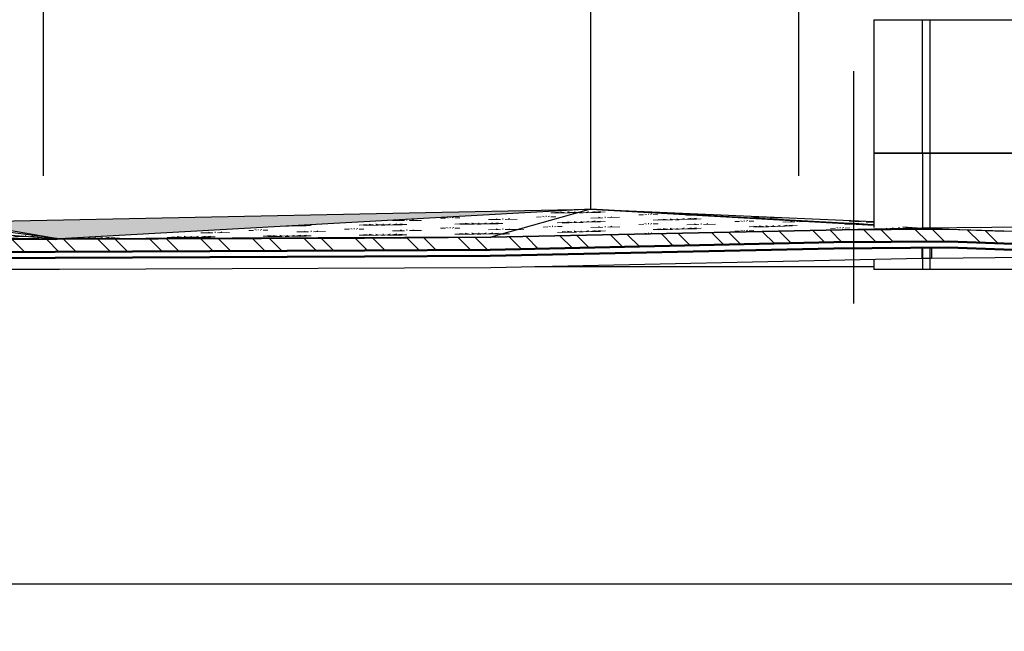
# Model space of a CAD drawing. Extents: x -805 to 3526, y -961 to 1039.
# Tile 116 of 256: x 294.46 to 300.97, y 28.26 to 32.31. Entities that reach past the tile are written whole.
import ezdxf

# ---------------------------------------------------------------- set-up
doc = ezdxf.new("R2010")
doc.units = 0
for name, pattern in [('_Ebene_', [4, 2, -1, 0, -1]), ('AUSGEZOGEN', [2, 1, 1]), ('VERDECKT2', [4.7625, 3.175, -1.5875])]:
    doc.linetypes.add(name, pattern=pattern)
doc.layers.get('0').update_dxf_attribs({"color": 251})
for name, color, linetype, lineweight in [('P-HP-Dorsten 2022 - Ansicht$0$VE22-087 - Bf_Dorsten-Hervest ModellRevit2021_rvt-1-Schnitt 8$0$A-FLOR', 192, 'Continuous', 9), ('P-HP-Dorsten 2022 - Ansicht$0$VE22-087 - Bf_Dorsten-Hervest ModellRevit2021_rvt-1-Schnitt 8$0$A-FLOR-FNSH', 192, 'Continuous', 35), ('P-HP-Dorsten 2022 - Ansicht$0$VE22-087 - Bf_Dorsten-Hervest ModellRevit2021_rvt-1-Schnitt 8$0$A-FLOR-PATT', 8, 'Continuous', 35), ('P-HP-Dorsten 2022 - Ansicht$0$VE22-087 - Bf_Dorsten-Hervest ModellRevit2021_rvt-1-Schnitt 8$0$A-GENM', 13, 'Continuous', 9), ('P-HP-Dorsten 2022 - Ansicht$0$VE22-087 - Bf_Dorsten-Hervest ModellRevit2021_rvt-1-Schnitt 8$0$A-WALL', 113, 'Continuous', 9), ('TTK-B-Bestand', 252, 'Continuous', 35), ('TTK-P-Treppe oben', 12, 'Continuous', 25), ('TTK-P-Treppe unten', 12, 'Continuous', 25)]:
    doc.layers.add(name, color=color, linetype=linetype, lineweight=lineweight)
for name, color, linetype in [('TTK-P-Bahnsteig', 12, 'Continuous'), ('TTK-P-PU', 12, 'Continuous'), ('TTK-P-TEXT', 12, 'AUSGEZOGEN'), ('TTK-P-Verm-ProVI', 112, 'Continuous')]:
    doc.layers.add(name, color=color, linetype=linetype)
doc.styles.add('AKG DIN 6776', font='AKG_DIN67.TTF')
doc.dimstyles.new('TTK$6', dxfattribs={"dimtxt": 2.5, "dimasz": 2.5, "dimexe": 3.5, "dimexo": 0.1, "dimgap": 1, "dimtad": 1, "dimzin": 0, "dimtxsty": 'AKG DIN 6776', "dimblk": 'OBLIQUE', "dimcen": -0.09, "dimdle": 3, "dimse1": 1, "dimse2": 1, "dimclrd": 256, "dimclre": 256, "dimclrt": 256, "dimadec": 3, "dimazin": 0, "dimtfac": 1, "dimtofl": 0, "dimtmove": 0, "dimatfit": 3, "dimldrblk": 'OBLIQUE', "dimfxl": 7, "dimfxlon": 1, "dimtolj": 1, "dimtzin": 0, "dimlwd": -1, "dimlwe": -1, "dimarcsym": 0})

# ---------------------------------------------------------------- blocks, each defined once
blk = doc.blocks.new('*D549')
at = {"layer": 'DEFPOINTS', "color": 0}
for p in [(1594.653, 36.7397), (1594.3062, 36.5752), (8.2233, 0)]:
    blk.add_point(p, dxfattribs=at)
at = {"layer": 'TTK-B-Bestand', "insert": (1594.1093, 36.9835), "char_height": 0.25, "attachment_point": 5, "style": 'AKG DIN 6776'}
blk.add_mtext('\\A1;36,588', dxfattribs=at)
blk = doc.blocks.new('_OBLIQUE')
at = {"color": 0, "linetype": 'ByBlock'}
blk.add_line((-0.5, -0.5), (0.5, 0.5), dxfattribs=at)
blk = doc.blocks.new('*D548')
at = {"layer": 'DEFPOINTS', "color": 0}
for p in [(1585.5366, 36.7706), (1585.0459, 36.614), (-0.8681, 0.0309)]:
    blk.add_point(p, dxfattribs=at)
at = {"layer": 'TTK-B-Bestand', "insert": (1585.0178, 37.0144), "char_height": 0.25, "attachment_point": 5, "style": 'AKG DIN 6776'}
blk.add_mtext('\\A1;36,621', dxfattribs=at)
blk = doc.blocks.new('*D547')
at = {"layer": 'DEFPOINTS', "color": 0}
for p in [(1244.5951, 35.6713), (1244.1853, 35.5313), (0, 0)]:
    blk.add_point(p, dxfattribs=at)
at = {"layer": 'TTK-P-Treppe unten', "insert": (1244.1389, 35.9152), "char_height": 0.25, "attachment_point": 5, "style": 'AKG DIN 6776', "bg_fill": 3, "box_fill_scale": 1.1, "bg_fill_color": 256, "bg_fill_true_color": 13158600, "bg_fill_transparency": 0}
blk.add_mtext('\\A1;35,53', dxfattribs=at)
blk = doc.blocks.new('*D546')
at = {"layer": 'DEFPOINTS', "color": 0}
for p in [(1248.9571, 37.4519), (1249.0816, 37.3335), (0, 0)]:
    blk.add_point(p, dxfattribs=at)
at = {"layer": 'TTK-P-Treppe unten', "insert": (1249.4133, 37.6958), "char_height": 0.25, "attachment_point": 5, "style": 'AKG DIN 6776'}
blk.add_mtext('\\A1;37,33', dxfattribs=at)
blk = doc.blocks.new('*D545')
at = {"layer": 'DEFPOINTS', "color": 0}
for p in [(1259.6018, 37.4765), (1259.6991, 37.3874), (0.198, 0.0396)]:
    blk.add_point(p, dxfattribs=at)
at = {"layer": 'TTK-P-Treppe unten', "insert": (1259.1455, 37.7204), "char_height": 0.25, "attachment_point": 5, "style": 'AKG DIN 6776'}
blk.add_mtext('\\A1;37,35', dxfattribs=at)
blk = doc.blocks.new('*D543')
at = {"layer": 'DEFPOINTS', "color": 0}
for p in [(859.6449, 36.5698), (860.128, 36.5698), (-0.7156, 0.0247)]:
    blk.add_point(p, dxfattribs=at)
at = {"layer": 'TTK-P-TEXT', "insert": (860.5843, 36.8136), "char_height": 0.25, "attachment_point": 5, "style": 'AKG DIN 6776'}
blk.add_mtext('\\A1;36,55', dxfattribs=at)
blk = doc.blocks.new('*D541')
at = {"layer": 'DEFPOINTS', "color": 0}
for p in [(868.7985, 36.6417), (869.2816, 36.6417), (8.438, 0.0966)]:
    blk.add_point(p, dxfattribs=at)
at = {"layer": 'TTK-B-Bestand', "insert": (869.7378, 36.8855), "char_height": 0.25, "attachment_point": 5, "style": 'AKG DIN 6776'}
blk.add_mtext('\\A1;36,55', dxfattribs=at)
blk = doc.blocks.new('*D540')
at = {"layer": 'DEFPOINTS', "color": 0}
for p in [(1239.4124, 37.4656), (1239.2481, 37.3256), (-4.9372, 1.7943)]:
    blk.add_point(p, dxfattribs=at)
at = {"layer": 'TTK-P-Treppe unten', "insert": (1238.8681, 37.7095), "char_height": 0.25, "attachment_point": 5, "style": 'AKG DIN 6776', "bg_fill": 3, "box_fill_scale": 1.1, "bg_fill_color": 256, "bg_fill_true_color": 13158600, "bg_fill_transparency": 0}
blk.add_mtext('\\A1;37,329', dxfattribs=at)
blk = doc.blocks.new('*D539')
at = {"layer": 'DEFPOINTS', "color": 0}
for p in [(303.4751, 35.7451), (303.9213, 35.7444), (0, 0)]:
    blk.add_point(p, dxfattribs=at)
at = {"layer": 'TTK-P-Treppe oben', "insert": (304.3775, 35.9883), "char_height": 0.25, "attachment_point": 5, "style": 'AKG DIN 6776'}
blk.add_mtext('\\A1;35,75', dxfattribs=at)
blk = doc.blocks.new('*D538')
at = {"layer": 'DEFPOINTS', "color": 0}
for p in [(1076.6395, 36.011), (1076.7895, 35.997), (0, 0)]:
    blk.add_point(p, dxfattribs=at)
at = {"layer": 'TTK-P-Treppe oben', "insert": (1076.1833, 36.2548), "char_height": 0.25, "attachment_point": 5, "style": 'AKG DIN 6776'}
blk.add_mtext('\\A1;36,00', dxfattribs=at)
blk = doc.blocks.new('P-HP-Dorsten 2022 - Ansicht$0$VE22-087 - Bf_Dorsten-Hervest ModellRevit2021_rvt-1-Schnitt 8$0$E-Kasten_variabel - E-Kasten-14550630-Schnitt 8')
at = {"layer": 'P-HP-Dorsten 2022 - Ansicht$0$VE22-087 - Bf_Dorsten-Hervest ModellRevit2021_rvt-1-Schnitt 8$0$A-GENM', "color": 250, "lineweight": 25}
for p, q in [((-36667.6, 32310.3), (-36345.2, 32310.3)), ((-36667.6, 32310.3), (-36667.6, 31425.3)), ((-36345.2, 32310.3), (-36294.2, 32310.3)), ((-36345.2, 31425.3), (-36345.2, 32310.3)), ((-36294.2, 31425.3), (-36294.2, 32310.3)), ((-36345.2, 31425.3), (-36667.6, 31425.3)), ((-36294.2, 31425.3), (-36345.2, 31425.3))]:
    blk.add_line(p, q, dxfattribs=at)
blk = doc.blocks.new('P-HP-Dorsten 2022 - Ansicht$0$VE22-087 - Bf_Dorsten-Hervest ModellRevit2021_rvt-1-Schnitt 8$0$E-Kasten_variabel - E-Kasten-14560569-Schnitt 8')
at = {"layer": 'P-HP-Dorsten 2022 - Ansicht$0$VE22-087 - Bf_Dorsten-Hervest ModellRevit2021_rvt-1-Schnitt 8$0$A-GENM', "color": 250, "lineweight": 25}
for p, q in [((-36294.2, 32310.3), (-35328.3, 32310.3)), ((-35334.1, 31425.3), (-36294.2, 31425.3))]:
    blk.add_line(p, q, dxfattribs=at)

msp = doc.modelspace()

# ---------------------------------------------------------------- dimensions: what is measured, and where the dimension line sits
at = {"layer": 'TTK-B-Bestand', "color": 251}
for feature_location, offset, origin, text, picture, middle in [((1585.0459, 36.614), (0.4461, 0.1576), (-0.8681, 0.0309), '36,621', '*D548', (1585.0178, 37.0144)), ((1594.3062, 36.5752), (0.2947, 0.1656), (8.2233, 0), '36,588', '*D549', (1594.1093, 36.9835))]:
    dim = msp.add_ordinate_dim(feature_location=feature_location, offset=offset, dtype=0, origin=origin, text=text, dimstyle='TTK$6', override={"dimscale": 0, "dimdec": 3, "dimtmove": 1, "dimfxlon": 0}, dxfattribs=at)
    dim.commit()
    dim.dimension.update_dxf_attribs({"geometry": picture, "text_midpoint": middle})

# ---------------------------------------------------------------- next in the draw order: dimensions: what is measured, and where the dimension line sits
at = {"layer": 'TTK-P-Treppe unten', "color": 251}
dim = msp.add_ordinate_dim(feature_location=(1244.1853, 35.5313), offset=(0.4098, 0.14), dtype=0, origin=(0, 0), dimstyle='TTK$6', override={"dimscale": 0, "dimtfill": 1}, dxfattribs=at)
dim.commit()
dim.dimension.update_dxf_attribs({"geometry": '*D547', "text_midpoint": (1244.1389, 35.9152)})

# ---------------------------------------------------------------- next in the draw order: hatches: boundary and pattern name
at = {"layer": 'P-HP-Dorsten 2022 - Ansicht$0$VE22-087 - Bf_Dorsten-Hervest ModellRevit2021_rvt-1-Schnitt 8$0$A-FLOR-PATT', "lineweight": 9}
h = msp.add_hatch(dxfattribs=at)
h.set_pattern_fill('FP_57', color=251, scale=0.001, style=0, pattern_type=2)
h.set_pattern_definition([(6.775, (306.39288, 32.16624), (0.6304234, 0.1876972), [0.095228, -0.019046, 0.025394, -0.495188]), (6.775, (306.39288, 32.16624), (0.6304234, 0.1876972), [-0.139668, -0.019046, 0.095228, -0.380914]), (6.775, (306.36136, 32.16588), (0.6304234, 0.1876972), [0.063486, -0.047614, 0.095228, -0.428528]), (6.775, (306.36136, 32.16588), (0.6304234, 0.1876972), [-0.206328, -0.047614, 0.063486, -0.317428]), (6.775, (306.58201, 32.23722), (0.6304234, 0.1876972), [0.079357, -0.031743, 0.079357, -0.444399]), (6.775, (306.2668, 32.22233), (0.6304234, 0.1876972), [0.031743, -0.063486, 0.031743, -0.507885]), (90, (306.32984, 32.2298), (-0.630422, 0.037904), [0.010152, -0.10265]), (90, (306.51897, 32.1846), (-0.630422, 0.037904), [0.01128, -0.101522]), (90, (306.6766, 32.24845), (-0.630422, 0.037904), [0.01128, -0.101522]), (16.58, (306.60092, 32.19322), (5e-07, 0.1128022), [0.046512, -0.611261]), (176.559, (306.43701, 32.17374), (-0.6304229, -0.0748956), [0.044658, -0.586903]), (25.486, (306.58201, 32.19153), (2e-08, 0.1128028), [0.031233, -0.667148]), (39.846, (306.55049, 32.18835), (5.6e-07, 0.11280257), [0.019915, -0.801196]), (39.846, (306.70809, 32.2522), (5.6e-07, 0.11280257), [0.015932, -0.805179]), (39.846, (306.34245, 32.23132), (5.6e-07, 0.11280257), [0.01394, -0.807171]), (149.166, (306.48744, 32.18086), (4e-07, 0.1128028), [0.017807, -0.716388]), (149.166, (306.64505, 32.24471), (4e-07, 0.1128028), [0.014245, -0.71995]), (149.166, (306.31723, 32.22832), (4e-07, 0.1128028), [0.012465, -0.721731]), (166.555, (306.45592, 32.17655), (9e-07, 0.1128023), [0.028988, -0.619198])])
h.paths.add_polyline_path([(294.7218, 30.8586), (293.4631, 31.0223), (292.9403, 30.9943), (294.6931, 30.8608)])
h = msp.add_hatch(dxfattribs=at)
h.set_pattern_fill('FP_58', color=251, scale=0.001, style=0, pattern_type=2)
h.set_pattern_definition([(355.412, (305.945694, 29.928354), (0.6329628, -0.028271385), [0.09525, -0.01905, 0.0254, -0.01905, -0.476248]), (355.412, (305.945694, 29.928354), (0.6329628, -0.028271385), [-0.158749, 0.09525, -0.380998]), (355.412, (305.914045, 29.93157), (0.6329628, -0.028271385), [0.0635, -0.047625, 0.09525, -0.047625, -0.380998]), (355.412, (305.914045, 29.93157), (0.6329628, -0.028271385), [-0.253999, 0.0635, -0.317499]), (355.412, (306.135582, 29.9228), (0.6329628, -0.028271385), [0.079375, -0.03175, 0.079375, -0.444498]), (355.412, (305.8191, 29.952703), (0.6329628, -0.028271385), [0.03175, -0.0635, 0.03175, -0.507998]), (90, (305.8824, 29.9476), (-0.632962, 0.07332), [0.002027, -0.020495]), (90, (306.0723, 29.9189), (-0.632962, 0.07332), [0.002252, -0.02027]), (90, (306.2305, 29.9152), (-0.632962, 0.07332), [0.002252, -0.02027]), (357.442, (306.15457, 29.912042), (1.92e-07, 0.022522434), [0.044802, -0.588792]), (173.393, (305.99, 29.925249), (-0.632962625, 0.050792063), [0.045056, -0.592138]), (359.47937, (306.135582, 29.913678), (-3e-09, 0.02252193), [0.028308, -0.60468]), (3.552, (306.103934, 29.91633), (-3.53e-07, 0.022522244), [0.015381, -0.6188]), (3.552, (306.262175, 29.91264), (-3.53e-07, 0.022522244), [0.012305, -0.621876]), (3.552, (305.895057, 29.946607), (-3.53e-07, 0.022522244), [0.010767, -0.623414]), (167.452, (306.040638, 29.92141), (6e-08, 0.02252194), [0.015727, -0.632725]), (167.452, (306.198879, 29.91772), (6e-08, 0.02252194), [0.012582, -0.63587]), (167.452, (305.869738, 29.948639), (6e-08, 0.02252194), [0.011009, -0.637443]), (171.39, (306.00899, 29.923838), (-1.53e-07, 0.02252285), [0.02863, -0.611547])])
h.paths.add_polyline_path([(294.7218, 30.8586), (294.0614, 30.9704), (293.4631, 31.0223), (294.6972, 30.8618)])
h = msp.add_hatch(dxfattribs=at)
h.set_pattern_fill('FP_56', color=251, scale=0.001, style=0, pattern_type=2)
h.set_pattern_definition([(1.352, (306.2874, 31.076114), (0.63482225, 0.06372116), [0.09525, -0.01905, 0.0254, -0.01905, -0.476249]), (1.352, (306.2874, 31.076114), (0.63482225, 0.06372116), [-0.15875, 0.09525, -0.380999]), (1.352, (306.255657, 31.07683), (0.63482225, 0.06372116), [0.0635, -0.047625, 0.09525, -0.047625, -0.380999]), (1.352, (306.255657, 31.07683), (0.63482225, 0.06372116), [-0.254, 0.0635, -0.317499]), (1.352, (306.477844, 31.101565), (0.63482225, 0.06372116), [0.079375, -0.03175, 0.079375, -0.444499]), (1.352, (306.160433, 31.103824), (0.63482225, 0.06372116), [0.03175, -0.0635, 0.03175, -0.507999]), (90, (306.2239, 31.1053), (-0.634822, 0.03376), [0.004386, -0.044352]), (90, (306.41436, 31.0806), (-0.634822, 0.03376), [0.004874, -0.043864]), (90, (306.57307, 31.1038), (-0.634822, 0.03376), [0.004874, -0.043864]), (5.731, (306.49689, 31.08203), (5e-08, 0.04873862), [0.045114, -0.592898]), (176.956, (306.331835, 31.07814), (-0.6348222, -0.01498028), [0.044952, -0.590767]), (10.045, (306.477844, 31.081826), (2e-08, 0.0487381), [0.028832, -0.615873]), (18.299, (306.446103, 31.08132), (-7.3e-07, 0.04873843), [0.016217, -0.652416]), (18.299, (306.60481, 31.10456), (-7.3e-07, 0.04873843), [0.012973, -0.65566]), (18.299, (306.23661, 31.10562), (-7.3e-07, 0.04873843), [0.011352, -0.657281]), (164.172, (306.38262, 31.079823), (-6.9e-07, 0.0487381), [0.016004, -0.643838]), (164.172, (306.541327, 31.103063), (-6.9e-07, 0.0487381), [0.012803, -0.647039]), (164.172, (306.21122, 31.10502), (-6.9e-07, 0.0487381), [0.011202, -0.648639]), (172.596, (306.35088, 31.07883), (-3.4e-07, 0.04873842), [0.028629, -0.611531])])
h.paths.add_polyline_path([(294.7218, 30.8586), (298.2348, 31.0553), (294.0614, 30.9704), (294.7029, 30.8618)])
h = msp.add_hatch(dxfattribs=at)
h.set_pattern_fill('FP_55', color=251, scale=0.001, style=0, pattern_type=2)
h.set_pattern_definition([(0.6449, (306.25946, 30.92048), (0.6349593, 0.07435554), [0.09525, -0.01905, 0.0254, -0.01905, -0.47625]), (0.6449, (306.25946, 30.92048), (0.6349593, 0.07435554), [-0.15875, 0.09525, -0.381]), (0.6449, (306.227715, 30.92214), (0.6349593, 0.07435554), [0.0635, -0.047625, 0.09525, -0.047625, -0.381]), (0.6449, (306.227715, 30.92214), (0.6349593, 0.07435554), [-0.254, 0.0635, -0.3175]), (0.6449, (306.44995, 30.951526), (0.6349593, 0.07435554), [0.079375, -0.03175, 0.079375, -0.4445]), (0.6449, (306.13247, 30.961394), (0.6349593, 0.07435554), [0.03175, -0.0635, 0.03175, -0.508]), (90, (306.19597, 30.9621), (-0.63496, 0.06006), [0.006049, -0.061159]), (90, (306.38645, 30.9239), (-0.63496, 0.06006), [0.006721, -0.060487]), (90, (306.5452, 30.9526), (-0.63496, 0.06006), [0.006721, -0.060487]), (6.679, (306.469, 30.924185), (2.4e-07, 0.06720815), [0.045205, -0.594093]), (174.596, (306.30391, 30.92233), (-0.63495973, -0.00714162), [0.045099, -0.592695]), (12.568, (306.44995, 30.92431), (7.8e-07, 0.06720757), [0.029093, -0.621455]), (23.492, (306.4182, 30.924286), (-2.7e-07, 0.06720732), [0.016792, -0.67555]), (23.492, (306.57694, 30.952956), (-2.7e-07, 0.06720732), [0.013433, -0.678909]), (23.492, (306.208666, 30.96225), (-2.7e-07, 0.06720732), [0.011754, -0.680588]), (157.602, (306.354707, 30.92357), (-9e-08, 0.06720827), [0.016657, -0.670112]), (157.602, (306.513446, 30.95224), (-9e-08, 0.06720827), [0.013325, -0.673444]), (157.602, (306.18327, 30.961966), (-9e-08, 0.06720827), [0.01166, -0.675109]), (168.666, (306.32296, 30.92288), (2e-07, 0.06720763), [0.028961, -0.618627])])
h.paths.add_polyline_path([(294.7218, 30.8586), (297.5754, 30.8691), (298.2348, 31.0553), (294.7789, 30.8618)])
h = msp.add_hatch(dxfattribs=at)
h.set_pattern_fill('FP_54', color=251, scale=0.001, style=0, pattern_type=2)
h.set_pattern_definition([(1.622, (306.29927, 31.0709), (0.6347428, 0.08095712), [0.09525, -0.01905, 0.0254, -0.01905, -0.476248]), (1.622, (306.29927, 31.0709), (0.6347428, 0.08095712), [-0.158749, 0.09525, -0.380998]), (1.622, (306.26753, 31.071894), (0.6347428, 0.08095712), [0.0635, -0.047625, 0.09525, -0.047625, -0.380998]), (1.622, (306.26753, 31.071894), (0.6347428, 0.08095712), [-0.253999, 0.0635, -0.317499]), (1.622, (306.48969, 31.10338), (0.6347428, 0.08095712), [0.079375, -0.03175, 0.079375, -0.444498]), (1.622, (306.17232, 31.10699), (0.6347428, 0.08095712), [0.03175, -0.0635, 0.03175, -0.507998]), (90, (306.2358, 31.1088), (-0.634743, 0.04501), [0.005668, -0.057314]), (90, (306.4262, 31.0764), (-0.634743, 0.04501), [0.006298, -0.056685]), (90, (306.5849, 31.1061), (-0.634743, 0.04501), [0.006298, -0.056685]), (7.268, (306.50873, 31.078094), (-2e-08, 0.06298305), [0.045247, -0.594638]), (175.944, (306.3437, 31.07342), (-0.6347431, -0.0179737), [0.044996, -0.591341]), (12.777, (306.48969, 31.07787), (-4e-08, 0.06298255), [0.029107, -0.621752]), (23.036, (306.457954, 31.077286), (4e-07, 0.06298243), [0.016729, -0.673016]), (23.036, (306.61664, 31.10697), (4e-07, 0.06298243), [0.013383, -0.676361]), (23.036, (306.24849, 31.109144), (4e-07, 0.06298243), [0.01171, -0.678034]), (159.767, (306.39448, 31.07549), (-2.4e-07, 0.06298248), [0.016407, -0.66008]), (159.767, (306.553165, 31.105175), (-2.4e-07, 0.06298248), [0.013126, -0.663361]), (159.767, (306.2231, 31.108425), (-2.4e-07, 0.06298248), [0.011485, -0.665002]), (170.344, (306.36274, 31.074275), (3.3e-07, 0.06298325), [0.028794, -0.615069])])
h.paths.add_polyline_path([(297.5754, 30.8691), (300.429, 30.9301), (300.3036, 30.9372), (300.1112, 30.9326), (300.1112, 30.9482), (298.2348, 31.0553), (297.7403, 30.9156)])
h = msp.add_hatch(dxfattribs=at)
h.set_pattern_fill('FP_52', color=251, scale=0.001, style=0, pattern_type=2)
h.set_pattern_definition([(356.855, (306.0735018, 30.6186809), (0.63404366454, -0.03326967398), [0.09525, -0.01905, 0.0254, -0.01905, -0.47625]), (356.855, (306.0735018, 30.6186809), (0.63404366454, -0.03326967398), [-0.15875, 0.09525, -0.381]), (356.855, (306.0417998, 30.6204699), (0.63404366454, -0.03326967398), [0.0635, -0.047625, 0.09525, -0.047625, -0.381]), (356.855, (306.0417998, 30.6204699), (0.63404366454, -0.03326967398), [-0.254, 0.0635, -0.3175]), (356.855, (306.2637148, 30.6089029), (0.63404366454, -0.03326967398), [0.079375, -0.03175, 0.079375, -0.4445]), (356.855, (305.9466928, 30.6266369), (0.63404366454, -0.03326967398), [0.03175, -0.0635, 0.03175, -0.508]), (90, (306.0101, 30.62315), (-0.634043, 0.03641), [0.00014119, -0.001428]), (90, (306.2003, 30.61176), (-0.634043, 0.03641), [0.00015687, -0.001412]), (90, (306.3588, 30.6037), (-0.634043, 0.03641), [0.00015687, -0.001412]), (356.996, (306.2827358, 30.6072149), (2.266e-08, 0.00156915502), [0.044895, -0.590021]), (176.713, (306.1178848, 30.6162729), (-0.6340431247, 0.03484577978), [0.044908, -0.59018]), (357.138, (306.2637148, 30.6082679), (-1.1e-09, 0.00156895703), [0.028391, -0.606445]), (357.42, (306.2320128, 30.6100179), (8.94e-09, 0.0015685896), [0.015393, -0.619293]), (357.42, (306.3905238, 30.6019349), (8.94e-09, 0.0015685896), [0.012315, -0.622372]), (357.42, (306.0227788, 30.6224559), (8.94e-09, 0.0015685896), [0.010775, -0.623911]), (176.29, (306.1686088, 30.6135019), (-3.163e-08, 0.00156828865), [0.01541, -0.619965]), (176.29, (306.3271198, 30.6054189), (-3.163e-08, 0.00156828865), [0.012328, -0.623047]), (176.29, (305.9974168, 30.6238499), (-3.163e-08, 0.00156828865), [0.010787, -0.624588]), (176.572, (306.1369058, 30.6152359), (5.55e-09, 0.0015688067), [0.028406, -0.606773])])
h.paths.add_polyline_path([(300.429, 30.9301), (300.429, 30.9303), (300.3036, 30.9372)])
h.paths.add_polyline_path([(300.1112, 30.9482), (300.1112, 30.9512), (298.2348, 31.0553), (299.8918, 30.9608)])
h = msp.add_hatch(dxfattribs=at)
h.set_pattern_fill('FP_53', color=251, scale=0.001, style=0, pattern_type=2)
h.set_pattern_definition([(357.457, (306.101926, 30.590216), (0.63437301, 0.00419854), [0.09525, -0.01905, 0.0254, -0.01905, -0.476249]), (357.457, (306.101926, 30.590216), (0.63437301, 0.00419854), [-0.15875, 0.09525, -0.380999]), (357.457, (306.070208, 30.592595), (0.63437301, 0.00419854), [0.0635, -0.047625, 0.09525, -0.047625, -0.380999]), (357.457, (306.070208, 30.592595), (0.63437301, 0.00419854), [-0.253999, 0.0635, -0.317499]), (357.457, (306.292238, 30.595686), (0.63437301, 0.00419854), [0.079375, -0.03175, 0.079375, -0.444499]), (357.457, (305.975052, 30.616245), (0.63437301, 0.00419854), [0.03175, -0.0635, 0.03175, -0.507999]), (90, (306.0385, 30.6134), (-0.634373, 0.060543), [0.002914, -0.02946]), (90, (306.2288, 30.58555), (-0.634373, 0.060543), [0.003237, -0.029136]), (90, (306.3874, 30.59146), (-0.634373, 0.060543), [0.003237, -0.029136]), (0.3797, (306.31127, 30.581567), (-4e-09, 0.03237371), [0.044858, -0.589529]), (174.548, (306.146332, 30.58889), (-0.63437301, 0.02817338), [0.045061, -0.592195]), (3.3, (306.292238, 30.582574), (4.4e-07, 0.03237371), [0.028417, -0.60701]), (9.075, (306.26052, 30.584145), (-1.4e-07, 0.0323732), [0.015581, -0.626833]), (9.075, (306.419113, 30.590052), (-1.4e-07, 0.0323732), [0.012465, -0.62995]), (9.075, (306.051176, 30.612865), (-1.4e-07, 0.0323732), [0.010907, -0.631508]), (166.043, (306.197082, 30.586962), (3.4e-07, 0.03237369), [0.015854, -0.637818]), (166.043, (306.355676, 30.59287), (3.4e-07, 0.03237369), [0.012683, -0.640989]), (166.043, (306.025802, 30.61399), (3.4e-07, 0.03237369), [0.011098, -0.642574]), (171.667, (306.165364, 30.588208), (-1.9e-07, 0.03237381), [0.028673, -0.612469])])
h.paths.add_polyline_path([(300.1112, 30.9512), (300.1112, 30.9729), (298.2348, 31.0553), (299.8918, 30.9634)])
h = msp.add_hatch(dxfattribs=at)
h.set_pattern_fill('FP_61', color=251, scale=0.001, style=0, pattern_type=2)
h.set_pattern_definition([(1.378, (306.288694, 31.074817), (0.63481467, 0.07293332), [0.09525, -0.01905, 0.0254, -0.01905, -0.476249]), (1.378, (306.288694, 31.074817), (0.63481467, 0.07293332), [-0.15875, 0.09525, -0.380999]), (1.378, (306.25695, 31.075784), (0.63481467, 0.07293332), [0.0635, -0.047625, 0.09525, -0.047625, -0.380999]), (1.378, (306.25695, 31.075784), (0.63481467, 0.07293332), [-0.253999, 0.0635, -0.317499]), (1.378, (306.47914, 31.104194), (0.63481467, 0.07293332), [0.079375, -0.03175, 0.079375, -0.444499]), (1.378, (306.16173, 31.10809), (0.63481467, 0.07293332), [0.03175, -0.0635, 0.03175, -0.507999]), (90, (306.2252, 31.1096), (-0.634815, 0.042392), [0.00519, -0.052473]), (90, (306.41566, 31.0796), (-0.634815, 0.042392), [0.005766, -0.051897]), (90, (306.57436, 31.1065), (-0.634815, 0.042392), [0.005766, -0.051897]), (6.554, (306.49818, 31.08101), (3.8e-07, 0.05766289), [0.045183, -0.593807]), (176.18, (306.33313, 31.07704), (-0.63481512, -0.01527616), [0.044988, -0.59124]), (11.625, (306.47914, 31.08084), (-3.6e-07, 0.05766274), [0.028984, -0.619125]), (21.176, (306.447397, 31.080365), (2.7e-07, 0.05766276), [0.016511, -0.664273]), (21.176, (306.6061, 31.10725), (2.7e-07, 0.05766276), [0.013209, -0.667575]), (21.176, (306.23791, 31.109923), (2.7e-07, 0.05766276), [0.011558, -0.669227]), (161.259, (306.383916, 31.07884), (-3e-07, 0.05766338), [0.016259, -0.654098]), (161.259, (306.54262, 31.10572), (-3e-07, 0.05766338), [0.013007, -0.65735]), (161.259, (306.212516, 31.10931), (-3e-07, 0.05766338), [0.011381, -0.658976]), (171.043, (306.352175, 31.077786), (-2.3e-07, 0.05766321), [0.02874, -0.613911])])
h.paths.add_polyline_path([(294.7218, 30.8586), (292.9403, 30.9943), (291.3268, 30.9365), (291.3029, 30.9053), (294.6931, 30.859)])
h = msp.add_hatch(dxfattribs=at)
h.set_pattern_fill('FP_1', color=251, scale=0.001, style=0, pattern_type=2)
h.set_pattern_definition([(135, (306.03982, 33.47778), (-0.171074, -0.171074), []), (135, (306.15387, 33.47778), (-0.171074, -0.171074), [])])
h.paths.add_polyline_path([(284.6673, 30.7231), (286.8242, 30.7328), (288.9166, 30.7453), (292.3718, 30.7602), (294.6929, 30.7734), (296.9457, 30.7829), (297.5717, 30.7864), (299.8456, 30.8356), (300.6081, 30.8408), (300.9706, 30.8285), (301.8218, 30.8181), (301.8218, 30.8981), (301.8073, 30.8981), (300.9706, 30.9085), (300.6081, 30.9208), (299.8456, 30.9156), (297.5717, 30.8664), (296.7403, 30.8618), (294.6931, 30.8534), (292.3721, 30.8402), (288.9168, 30.8253), (286.6343, 30.812), (284.6673, 30.8031)])
h = msp.add_hatch(dxfattribs=at)
h.set_pattern_fill('FP_62', color=251, scale=0.001, style=0, pattern_type=2)
h.set_pattern_definition([(0.4191, (306.249216, 30.902998), (0.63498283, 0.036659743), [0.09525, -0.01905, 0.0254, -0.01905, -0.47625]), (0.4191, (306.249216, 30.902998), (0.63498283, 0.036659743), [-0.15875, 0.09525, -0.381]), (0.4191, (306.217467, 30.903726), (0.63498283, 0.036659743), [0.0635, -0.047625, 0.09525, -0.047625, -0.381]), (0.4191, (306.217467, 30.903726), (0.63498283, 0.036659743), [-0.254, 0.0635, -0.3175]), (0.4191, (306.43971, 30.918158), (0.63498283, 0.036659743), [0.079375, -0.03175, 0.079375, -0.4445]), (0.4191, (306.12222, 30.922238), (0.63498283, 0.036659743), [0.03175, -0.0635, 0.03175, -0.508]), (90, (306.1857, 30.9227), (-0.634983, 0.02737), [0.002881, -0.029133]), (90, (306.3762, 30.9049), (-0.634983, 0.02737), [0.003201, -0.028813]), (90, (306.53496, 30.91885), (-0.634983, 0.02737), [0.003201, -0.028813]), (3.304, (306.45876, 30.90517), (-1e-07, 0.03201421), [0.044975, -0.591065]), (177.532, (306.293665, 30.903964), (-0.63498306, -0.004646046), [0.044942, -0.590631]), (6.173, (306.43971, 30.905192), (-5.6e-07, 0.03201457), [0.028563, -0.610123]), (11.804, (306.40796, 30.90512), (-1.3e-07, 0.03201499), [0.015733, -0.632968]), (11.804, (306.566707, 30.919087), (-1.3e-07, 0.03201499), [0.012587, -0.636115]), (11.804, (306.198417, 30.922796), (-1.3e-07, 0.03201499), [0.011013, -0.637688]), (169.001, (306.344463, 30.904655), (2.6e-08, 0.03201408), [0.015689, -0.631176]), (169.001, (306.50321, 30.918622), (2.6e-08, 0.03201408), [0.012551, -0.634314]), (169.001, (306.173018, 30.92261), (2.6e-08, 0.03201408), [0.010982, -0.635883]), (174.657, (306.312714, 30.904263), (8.3e-08, 0.03201409), [0.028521, -0.609232])])
h.paths.add_polyline_path([(289.0146, 30.8376), (294.6931, 30.859), (291.3029, 30.9053), (291.2268, 30.8509), (289.1366, 30.8431), (289.0724, 30.8402)])

# ---------------------------------------------------------------- next in the draw order: linework, layer by layer
at = {"layer": 'P-HP-Dorsten 2022 - Ansicht$0$VE22-087 - Bf_Dorsten-Hervest ModellRevit2021_rvt-1-Schnitt 8$0$A-FLOR', "color": 251, "lineweight": 25}
for p, q in [((300.1112, 31.4253), (300.4336, 31.4253)), ((300.1112, 31.4253), (300.1112, 30.9326)), ((300.4336, 31.4253), (300.4846, 31.4253)), ((300.4336, 31.4253), (300.4336, 30.9301)), ((300.4846, 30.9306), (300.4846, 31.4253)), ((300.4846, 31.4253), (301.4447, 31.4253)), ((294.7218, 30.8586), (293.4631, 31.0223)), ((294.0614, 30.9704), (298.2348, 31.0553)), ((298.2348, 31.0553), (294.7218, 30.8586)), ((298.2348, 31.0553), (297.5754, 30.8691)), ((298.2348, 31.0553), (300.1112, 30.9729)), ((300.1112, 30.9512), (298.2348, 31.0553)), ((298.2348, 31.0553), (300.1112, 30.9482)), ((292.9403, 30.9943), (294.7218, 30.8586)), ((294.0614, 30.9704), (294.7218, 30.8586)), ((291.3029, 30.9053), (294.7218, 30.8586)), ((297.5754, 30.8691), (300.429, 30.9301)), ((300.429, 30.9301), (297.5754, 30.8691)), ((300.429, 30.9301), (299.8456, 30.9156)), ((300.3036, 30.9372), (300.429, 30.9301)), ((301.4415, 30.9396), (300.429, 30.9301)), ((300.429, 30.9301), (300.9706, 30.9085)), ((300.6081, 30.9208), (300.429, 30.9301)), ((289.0146, 30.8376), (294.7218, 30.8586)), ((294.7218, 30.8586), (289.0146, 30.8376)), ((294.7218, 30.8586), (292.3721, 30.8402)), ((294.6931, 30.8534), (294.7218, 30.8586)), ((294.7218, 30.8586), (297.5754, 30.8691)), ((297.5754, 30.8691), (294.7218, 30.8586)), ((297.5754, 30.8691), (296.7403, 30.8618)), ((297.5717, 30.8664), (297.5754, 30.8691)), ((300.429, 30.7996), (300.429, 30.7301)), ((300.4336, 30.7996), (300.4336, 30.6553)), ((300.4846, 30.6553), (300.4846, 30.8)), ((300.4923, 30.8), (300.4923, 30.7301)), ((297.5754, 30.6691), (300.429, 30.7301)), ((300.1112, 30.7233), (300.1112, 30.6553)), ((300.429, 30.7301), (300.4923, 30.7301)), ((300.4923, 30.7301), (301.3459, 30.7384)), ((289.0146, 30.6376), (294.7218, 30.6586)), ((294.7218, 30.6586), (297.5754, 30.6691)), ((300.4336, 30.6553), (300.1112, 30.6553)), ((300.4846, 30.6553), (300.4336, 30.6553)), ((301.3459, 30.6553), (300.4846, 30.6553))]:
    msp.add_line(p, q, dxfattribs=at)
at = {"layer": 'P-HP-Dorsten 2022 - Ansicht$0$VE22-087 - Bf_Dorsten-Hervest ModellRevit2021_rvt-1-Schnitt 8$0$A-FLOR-FNSH', "color": 251, "lineweight": 25}
for p, q in [((299.8456, 30.9156), (297.5717, 30.8664)), ((300.6081, 30.9208), (299.8456, 30.9156)), ((300.9706, 30.9085), (300.6081, 30.9208)), ((301.8073, 30.8981), (300.9706, 30.9085)), ((294.6931, 30.8534), (292.3721, 30.8402)), ((296.7403, 30.8618), (294.6931, 30.8534)), ((297.5717, 30.8664), (296.7403, 30.8618))]:
    msp.add_line(p, q, dxfattribs=at)
at = {"layer": 'P-HP-Dorsten 2022 - Ansicht$0$VE22-087 - Bf_Dorsten-Hervest ModellRevit2021_rvt-1-Schnitt 8$0$A-FLOR-FNSH', "color": 251, "lineweight": 50}
for p, q in [((297.5717, 30.7864), (299.8456, 30.8356)), ((299.8456, 30.8356), (300.6081, 30.8408)), ((300.6081, 30.8408), (300.9706, 30.8285)), ((300.9706, 30.8285), (301.8073, 30.8181)), ((292.3718, 30.7602), (294.6928, 30.7734)), ((294.6929, 30.7734), (296.7401, 30.7818)), ((296.74, 30.7818), (297.5717, 30.7864)), ((297.5717, 30.7464), (299.8456, 30.7956)), ((299.8456, 30.7956), (300.6081, 30.8008)), ((300.6081, 30.8008), (300.9706, 30.7885)), ((300.9706, 30.7885), (301.8073, 30.7781)), ((292.3721, 30.7202), (294.6931, 30.7334)), ((294.6931, 30.7334), (296.7403, 30.7418)), ((296.7403, 30.7418), (297.5717, 30.7464))]:
    msp.add_line(p, q, dxfattribs=at)
at = {"layer": 'P-HP-Dorsten 2022 - Ansicht$0$VE22-087 - Bf_Dorsten-Hervest ModellRevit2021_rvt-1-Schnitt 8$0$A-WALL', "color": 251, "lineweight": 25}
for p, q in [((298.2348, 32.5569), (298.2348, 31.0553)), ((297.8675, 30.6753), (298.233, 30.6753)), ((298.2348, 30.6753), (298.233, 30.6753)), ((298.2348, 30.6832), (298.2348, 30.6753)), ((298.2348, 30.6753), (300.1112, 30.6753))]:
    msp.add_line(p, q, dxfattribs=at)
at = {"layer": 'TTK-P-Bahnsteig', "color": 251, "linetype": '_Ebene_'}
for p, q in [((294.6147, 31.2769), (294.6147, 44.5202)), ((299.6147, 31.2769), (299.6147, 44.5202))]:
    msp.add_line(p, q, dxfattribs=at)

# ---------------------------------------------------------------- next in the draw order: block references
at = {"layer": 'P-HP-Dorsten 2022 - Ansicht$0$VE22-087 - Bf_Dorsten-Hervest ModellRevit2021_rvt-1-Schnitt 8$0$A-GENM', "color": 251, "lineweight": 25, "xscale": 0.001, "yscale": 0.001, "zscale": 0.001}
for name in ['P-HP-Dorsten 2022 - Ansicht$0$VE22-087 - Bf_Dorsten-Hervest ModellRevit2021_rvt-1-Schnitt 8$0$E-Kasten_variabel - E-Kasten-14550630-Schnitt 8', 'P-HP-Dorsten 2022 - Ansicht$0$VE22-087 - Bf_Dorsten-Hervest ModellRevit2021_rvt-1-Schnitt 8$0$E-Kasten_variabel - E-Kasten-14560569-Schnitt 8']:
    msp.add_blockref(name, (336.7788, 0), dxfattribs=at)

# ---------------------------------------------------------------- next in the draw order: dimensions: what is measured, and where the dimension line sits
at = {"layer": 'TTK-B-Bestand', "color": 251}
dim = msp.add_ordinate_dim(feature_location=(868.7985, 36.6417), offset=(0.4831, 0), dtype=0, origin=(8.438, 0.0966), dimstyle='TTK$6', override={"dimscale": 0, "dimfxlon": 0}, dxfattribs=at)
dim.commit()
dim.dimension.update_dxf_attribs({"geometry": '*D541', "text_midpoint": (869.7378, 36.8855)})
at = {"layer": 'TTK-P-TEXT', "color": 251}
dim = msp.add_ordinate_dim(feature_location=(859.6449, 36.5698), offset=(0.4831, 0), dtype=0, origin=(-0.7156, 0.0247), dimstyle='TTK$6', override={"dimscale": 0, "dimfxlon": 0}, dxfattribs=at)
dim.commit()
dim.dimension.update_dxf_attribs({"geometry": '*D543', "text_midpoint": (860.5843, 36.8136)})
at = {"layer": 'TTK-P-Treppe unten', "color": 251}
for feature_location, offset, origin, picture, middle in [((1259.6991, 37.3874), (-0.0973, 0.0891), (0.198, 0.0396), '*D545', (1259.1455, 37.7204)), ((1249.0816, 37.3335), (-0.1245, 0.1184), (0, 0), '*D546', (1249.4133, 37.6958))]:
    dim = msp.add_ordinate_dim(feature_location=feature_location, offset=offset, dtype=0, origin=origin, dimstyle='TTK$6', override={"dimscale": 0}, dxfattribs=at)
    dim.commit()
    dim.dimension.update_dxf_attribs({"geometry": picture, "text_midpoint": middle})

# ---------------------------------------------------------------- next in the draw order: dimensions: what is measured, and where the dimension line sits
dim = msp.add_ordinate_dim(feature_location=(1239.2481, 37.3256), offset=(0.1119, 0.1412), dtype=0, origin=(-4.9372, 1.7943), text='37,329', dimstyle='TTK$6', override={"dimscale": 0, "dimtfill": 1}, dxfattribs=at)
dim.commit()
dim.dimension.update_dxf_attribs({"geometry": '*D540', "text_midpoint": (1238.8681, 37.7095)})

# ---------------------------------------------------------------- next in the draw order: linework, layer by layer
at = {"layer": 'TTK-P-Bahnsteig', "color": 251}
msp.add_circle((473.7851, 39.1322), 1000, dxfattribs=at)
at = {"layer": 'TTK-P-PU', "color": 251, "linetype": 'VERDECKT2', "ltscale": 0.5}
msp.add_line((299.9772, 34.3497), (299.9772, 30.4311), dxfattribs=at)
at = {"layer": 'TTK-P-Verm-ProVI', "color": 251}
msp.add_lwpolyline([(285.6323, 28.5732), (315.4988, 28.5732), (315.4988, 41.857), (285.6323, 41.857)], close=True, dxfattribs=at)

# ---------------------------------------------------------------- next in the draw order: dimensions: what is measured, and where the dimension line sits
at = {"layer": 'TTK-P-Treppe oben', "color": 251}
for feature_location, offset, picture, middle in [((1076.7895, 35.997), (-0.15, 0.014), '*D538', (1076.1833, 36.2548)), ((303.4751, 35.7451), (0.4462, -0.0007), '*D539', (304.3775, 35.9883))]:
    dim = msp.add_ordinate_dim(feature_location=feature_location, offset=offset, dtype=0, origin=(0, 0), dimstyle='TTK$6', override={"dimscale": 0}, dxfattribs=at)
    dim.commit()
    dim.dimension.update_dxf_attribs({"geometry": picture, "text_midpoint": middle})

doc.saveas('drawing.dxf')
